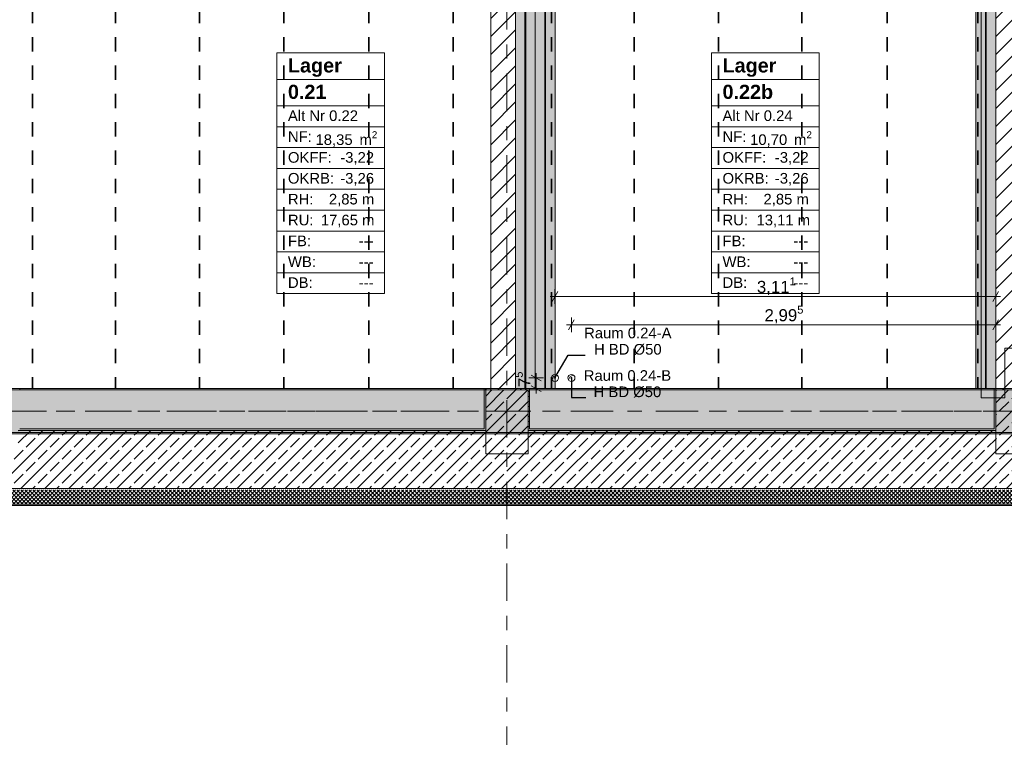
# Model space of a CAD drawing. Header units: metres. Extents: x -3.6 to 84.5, y -11 to 16.8.
# Tile 41 of 76: x 33.1 to 40, y -1.8 to 3.3. Entities that reach past the tile are written whole.
import ezdxf

# ---------------------------------------------------------------- set-up
doc = ezdxf.new("R2010")
doc.units = ezdxf.units.M
doc.header["$MEASUREMENT"] = 0
for name, pattern in [('Achse', [0.2, 0.1, -0.05, 0, -0.05]), ('Strichlinie doppelt', [0.546806, 0.264583, -0.105833, 0.070556, -0.105833]), ('Wipeout_Contour', [1, 0, -1])]:
    doc.linetypes.add(name, pattern=pattern)
for name, color, linetype in [('155 - Bemaßung_ Beschriftung.Ausbau - Deckenelemente', 7, 'Continuous'), ('305 - Elemente.Linie_ Schraffur - Deckenspiegel', 7, 'Continuous'), ('401 - Zone.Raum_ Raumbegrenzung_ Whg.', 7, 'Continuous'), ('451 - Universal.Achsen Raster', 7, 'Continuous'), ('604 - Struktur.Wand Aussen', 7, 'Continuous'), ('605 - Struktur.Wand Innen', 7, 'Continuous'), ('607 - Struktur.Stütze', 7, 'Continuous'), ('608 - Struktur.Träger', 7, 'Continuous'), ('612 - Struktur.Stahlbau', 7, 'Continuous'), ('Neubau_612 - Struktur.Stahlbau', 7, 'Continuous')]:
    doc.layers.add(name, color=color, linetype=linetype)
doc.styles.add('ERSTELLTER_STIL_1', font='txt')
doc.styles.add('ERSTELLTER_STIL_2', font='txt')
doc.dimstyles.new('ERSTELLTER_STIL__1', dxfattribs={"dimtxt": 0.1, "dimasz": 0.0532, "dimexe": 0.18, "dimexo": 0.0625, "dimgap": 0, "dimtad": 1, "dimtih": 1, "dimtoh": 1, "dimzin": 0, "dimdsep": 46, "dimtxsty": 'ERSTELLTER_STIL_2', "dimblk": 'ARROWHEAD_2', "dimblk1": 'ARROWHEAD_2', "dimblk2": 'ARROWHEAD_2', "dimcen": 0.09, "dimse1": 1, "dimse2": 1, "dimclrd": 7, "dimclre": 7, "dimclrt": 7, "dimazin": 0, "dimtfac": 1, "dimtdec": 4, "dimtmove": 0, "dimatfit": 3, "dimfxl": 1, "dimtolj": 1, "dimtzin": 0, "dimarcsym": 0})
doc.dimstyles.new('ERSTELLTER_STIL__3', dxfattribs={"dimtxt": 0.085, "dimasz": 0.0532, "dimexe": 0.18, "dimexo": 0.0625, "dimgap": 0, "dimtad": 1, "dimtih": 1, "dimtoh": 1, "dimzin": 0, "dimdsep": 46, "dimtxsty": 'ERSTELLTER_STIL_2', "dimblk": 'ARROWHEAD_2', "dimblk1": 'ARROWHEAD_2', "dimblk2": 'ARROWHEAD_2', "dimcen": 0.09, "dimse1": 1, "dimse2": 1, "dimclrd": 256, "dimclre": 256, "dimclrt": 256, "dimazin": 0, "dimtfac": 1, "dimtdec": 4, "dimtmove": 0, "dimatfit": 3, "dimfxl": 1, "dimtolj": 1, "dimtzin": 0, "dimarcsym": 0})
doc.dimstyles.new('ERSTELLTER_STIL__4', dxfattribs={"dimtxt": 0.085, "dimasz": 0.0532, "dimexe": 0.18, "dimexo": 0.0625, "dimgap": 0, "dimtad": 1, "dimzin": 0, "dimdsep": 46, "dimtxsty": 'ERSTELLTER_STIL_2', "dimblk": 'ARROWHEAD_2', "dimblk1": 'ARROWHEAD_2', "dimblk2": 'ARROWHEAD_2', "dimcen": 0.09, "dimse1": 1, "dimse2": 1, "dimclrd": 256, "dimclre": 256, "dimclrt": 256, "dimazin": 0, "dimtfac": 1, "dimtdec": 4, "dimtmove": 2, "dimatfit": 3, "dimfxl": 1, "dimtolj": 1, "dimtzin": 0, "dimarcsym": 0})
doc.dimstyles.new('ERSTELLTER_STIL__8', dxfattribs={"dimtxt": 0.18, "dimasz": 0.02736, "dimexe": 0.18, "dimexo": 0.0625, "dimgap": 0, "dimtad": 0, "dimtih": 1, "dimtoh": 1, "dimdec": 4, "dimzin": 0, "dimdsep": 46, "dimcen": 0.09, "dimadec": 0, "dimazin": 0, "dimtfac": 1, "dimtdec": 4, "dimtmove": 0, "dimatfit": 3, "dimldrblk": 'ARROWHEAD_11', "dimfxl": 1, "dimtolj": 1, "dimtzin": 0, "dimarcsym": 0})
pattern_1 = [(45, (0, 0), (-0.0636396, 0.0636396), [])]
pattern_2 = [(45, (0, 0), (-0.01767767, 0.01767767), [0, -0.025])]
pattern_3 = [(45, (0, 0), (-0.08485281, 0.08485281), []), (45, (-0.04243, 0.04243), (-0.08485281, 0.08485281), [0.09, -0.03])]
pattern_4 = [(135, (0, 0), (0.05303301, 0.05303301), []), (135, (-0.01768, -0.01768), (0.05303301, 0.05303301), [])]

# ---------------------------------------------------------------- blocks, each defined once
blk = doc.blocks.new('*D133')
at = {"layer": '155 - Bemaßung_ Beschriftung.Ausbau - Deckenelemente', "color": 7, "linetype": 'Continuous', "lineweight": 5}
for p, q in [((33.2002, 4.525), (33.1598, 4.455)), ((33.18, 4.4375), (33.18, 4.5425)), ((33.7872, 4.525), (33.7468, 4.455)), ((33.767, 4.4375), (33.767, 4.5425)), ((33.1458, 4.49), (33.18, 4.49)), ((33.18, 4.49), (33.767, 4.49))]:
    blk.add_line(p, q, dxfattribs=at)
at = {"layer": '155 - Bemaßung_ Beschriftung.Ausbau - Deckenelemente', "color": 7, "lineweight": 5, "insert": (33.3726, 4.5083), "char_height": 0.1, "attachment_point": 7, "style": 'ERSTELLTER_STIL_2'}
blk.add_mtext('\\A1;{\\pql;\\fArial|b0|i0|c0|p38;58\\fArial|b0|i0|c0|p38;\\A1{\\H.66x;\\S7^  ;}}', dxfattribs=at)
blk = doc.blocks.new('ARROWHEAD_2')
at = {"color": 0, "linetype": 'Continuous', "lineweight": 0}
for p, q in [((0, 0), (-1, 0)), ((-0.38, -0.66), (0.38, 0.66))]:
    blk.add_line(p, q, dxfattribs=at)
blk = doc.blocks.new('*D134')
at = {"layer": '155 - Bemaßung_ Beschriftung.Ausbau - Deckenelemente', "color": 7, "linetype": 'Continuous', "lineweight": 5}
for p, q in [((33.7872, 4.525), (33.7468, 4.455)), ((33.767, 4.4375), (33.767, 4.5425)), ((34.3792, 4.525), (34.3388, 4.455)), ((34.359, 4.4375), (34.359, 4.5425)), ((33.767, 4.49), (34.359, 4.49))]:
    blk.add_line(p, q, dxfattribs=at)
at = {"layer": '155 - Bemaßung_ Beschriftung.Ausbau - Deckenelemente', "color": 7, "lineweight": 5, "insert": (33.9621, 4.5083), "char_height": 0.1, "attachment_point": 7, "style": 'ERSTELLTER_STIL_2'}
blk.add_mtext('\\A1;{\\pql;\\fArial|b0|i0|c0|p38;59\\fArial|b0|i0|c0|p38;\\A1{\\H.66x;\\S2^  ;}}', dxfattribs=at)
blk = doc.blocks.new('*D135')
at = {"layer": '155 - Bemaßung_ Beschriftung.Ausbau - Deckenelemente', "color": 7, "linetype": 'Continuous', "lineweight": 5}
for p, q in [((34.3792, 4.525), (34.3388, 4.455)), ((34.359, 4.4375), (34.359, 4.5425)), ((34.9752, 4.525), (34.9348, 4.455)), ((34.955, 4.4375), (34.955, 4.5425)), ((34.359, 4.49), (34.955, 4.49))]:
    blk.add_line(p, q, dxfattribs=at)
at = {"layer": '155 - Bemaßung_ Beschriftung.Ausbau - Deckenelemente', "color": 7, "lineweight": 5, "insert": (34.5561, 4.5083), "char_height": 0.1, "attachment_point": 7, "style": 'ERSTELLTER_STIL_2'}
blk.add_mtext('\\A1;{\\pql;\\fArial|b0|i0|c0|p38;59\\fArial|b0|i0|c0|p38;\\A1{\\H.66x;\\S6^  ;}}', dxfattribs=at)
blk = doc.blocks.new('*D371')
at = {"layer": '155 - Bemaßung_ Beschriftung.Ausbau - Deckenelemente', "color": 92, "linetype": 'Continuous', "lineweight": 9, "true_color": 0x00be00}
for p, q in [((37.0052, 1.195), (36.9648, 1.125)), ((36.985, 1.1075), (36.985, 1.2125)), ((39.9598, 1.125), (40.0002, 1.195)), ((39.98, 1.1075), (39.98, 1.2125)), ((36.9508, 1.16), (36.985, 1.16)), ((36.985, 1.16), (39.98, 1.16)), ((39.98, 1.16), (40.0142, 1.16))]:
    blk.add_line(p, q, dxfattribs=at)
at = {"layer": '155 - Bemaßung_ Beschriftung.Ausbau - Deckenelemente', "color": 92, "lineweight": 9, "true_color": 0x00be00, "insert": (38.3481, 1.1605), "char_height": 0.085, "attachment_point": 7, "style": 'ERSTELLTER_STIL_2'}
blk.add_mtext('\\A1;{\\pql;\\fArial|b0|i0|c0|p38;2,99\\fArial|b0|i0|c0|p38;\\A1{\\H.66x;\\S5^  ;}}', dxfattribs=at)
blk = doc.blocks.new('ARROWHEAD_11')
at = {"color": 0, "linetype": 'Continuous', "lineweight": 0}
blk.add_line((0, 0), (-1, 0), dxfattribs=at)
at = {"color": 0, "linetype": 'Continuous', "lineweight": 0, "const_width": 0.25, "flags": 128}
blk.add_lwpolyline([(-0.125, 0, 1), (0.125, 0, 1)], format="xyb", close=True, dxfattribs=at)
blk = doc.blocks.new('*D386')
at = {"layer": '155 - Bemaßung_ Beschriftung.Ausbau - Deckenelemente', "color": 92, "linetype": 'Continuous', "lineweight": 9, "true_color": 0x00be00}
for p, q in [((36.8892, 1.395), (36.8488, 1.325)), ((36.869, 1.3075), (36.869, 1.4125)), ((39.9598, 1.325), (40.0002, 1.395)), ((39.98, 1.3075), (39.98, 1.4125)), ((36.8348, 1.36), (36.869, 1.36)), ((36.869, 1.36), (39.98, 1.36)), ((39.98, 1.36), (40.0142, 1.36))]:
    blk.add_line(p, q, dxfattribs=at)
at = {"layer": '155 - Bemaßung_ Beschriftung.Ausbau - Deckenelemente', "color": 92, "lineweight": 9, "true_color": 0x00be00, "insert": (38.2944, 1.3605), "char_height": 0.085, "attachment_point": 7, "style": 'ERSTELLTER_STIL_2'}
blk.add_mtext('\\A1;{\\pql;\\fArial|b0|i0|c0|p38;3,11\\fArial|b0|i0|c0|p38;\\A1{\\H.66x;\\S1^  ;}}', dxfattribs=at)
blk = doc.blocks.new('*D388')
at = {"layer": '155 - Bemaßung_ Beschriftung.Ausbau - Deckenelemente', "color": 92, "linetype": 'Continuous', "lineweight": 9, "true_color": 0x00be00}
for p, q in [((36.7888, 0.785), (36.6838, 0.785)), ((36.7713, 0.7648), (36.7013, 0.8052)), ((36.7363, 0.785), (36.7363, 0.8192)), ((36.7363, 0.71), (36.7363, 0.785)), ((36.7888, 0.71), (36.6838, 0.71)), ((36.7013, 0.7302), (36.7713, 0.6898)), ((36.7363, 0.6758), (36.7363, 0.71))]:
    blk.add_line(p, q, dxfattribs=at)
at = {"layer": '155 - Bemaßung_ Beschriftung.Ausbau - Deckenelemente', "color": 92, "lineweight": 9, "true_color": 0x00be00, "insert": (36.7203, 0.7203), "char_height": 0.085, "attachment_point": 7, "rotation": 90, "style": 'ERSTELLTER_STIL_2'}
blk.add_mtext('\\A1;{\\pql;\\fArial|b0|i0|c0|p38;7\\fArial|b0|i0|c0|p38;\\A1{\\H.66x;\\S5^  ;}}', dxfattribs=at)

msp = doc.modelspace()

# ---------------------------------------------------------------- hatches: boundary and pattern name
at = {"layer": '604 - Struktur.Wand Aussen', "linetype": 'Continuous', "lineweight": 0, "true_color": 0x000000}
h = msp.add_hatch(dxfattribs=at)
h.set_pattern_fill('Gips_0001', color=18, style=0, pattern_type=2)
h.set_pattern_definition(pattern_2)
h.paths.add_polyline_path([(33.09, 0.415), (36.37, 0.415), (36.37, 0.425), (33.09, 0.425)])
h = msp.add_hatch(dxfattribs=at)
h.set_pattern_fill('Gips_0001', color=18, style=0, pattern_type=2)
h.set_pattern_definition(pattern_2)
h.paths.add_polyline_path([(36.69, 0.425), (36.69, 0.415), (39.97, 0.415), (39.97, 0.425)])
h = msp.add_hatch(dxfattribs=at)
h.set_pattern_fill('Beton__Stahlbeton_0001', color=18, style=0, pattern_type=2)
h.set_pattern_definition(pattern_3)
h.paths.add_polyline_path([(32.93, 0.25), (32.93, 0.005), (40.13, 0.005), (40.13, 0.25), (39.98, 0.25), (39.98, 0.415), (36.68, 0.415), (36.68, 0.25), (36.38, 0.25), (36.38, 0.415), (33.08, 0.415), (33.08, 0.25)])
h = msp.add_hatch(dxfattribs=at)
h.set_pattern_fill('Dämmung__hart_2_0001', color=18, style=0, pattern_type=2)
h.set_pattern_definition([(45, (0, 0), (-0.014142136, 0.014142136), []), (135, (0, 0), (0.014142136, 0.014142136), [])])
h.paths.add_polyline_path([(32.93, -0.105), (40.13, -0.105), (40.13, -0.005), (32.93, -0.005)])
h = msp.add_hatch(dxfattribs=at)
h.set_pattern_fill('Verputz_0001', color=18, style=0, pattern_type=2)
h.set_pattern_definition([(0, (0, 0), (0, 0.08660254), [0, -0.05]), (0, (0.025, 0.0433), (0, 0.08660254), [0, -0.05])])
h.paths.add_polyline_path([(32.93, -0.115), (40.13, -0.115), (40.13, -0.105), (32.93, -0.105)])
at = {"layer": '607 - Struktur.Stütze', "linetype": 'Continuous', "lineweight": 0, "true_color": 0x000000}
h = msp.add_hatch(dxfattribs=at)
h.set_pattern_fill('Gips_0001', color=18, style=0, pattern_type=2)
h.set_pattern_definition(pattern_2)
h.paths.add_polyline_path([(36.38, 0.425), (36.37, 0.425), (36.37, 0.415), (36.38, 0.415)])
h = msp.add_hatch(dxfattribs=at)
h.set_pattern_fill('Gips_0001', color=18, style=0, pattern_type=2)
h.set_pattern_definition(pattern_2)
h.paths.add_polyline_path([(36.69, 0.425), (36.68, 0.425), (36.68, 0.415), (36.69, 0.415)])
h = msp.add_hatch(dxfattribs=at)
h.set_pattern_fill('Gips_0001', color=18, style=0, pattern_type=2)
h.set_pattern_definition(pattern_2)
h.paths.add_polyline_path([(39.98, 0.425), (39.97, 0.425), (39.97, 0.415), (39.98, 0.415)])
at = {"layer": '608 - Struktur.Träger', "linetype": 'Continuous', "lineweight": 0, "true_color": 0x000000}
h = msp.add_hatch(dxfattribs=at)
h.set_pattern_fill('Gips_0001', color=18, style=0, pattern_type=2)
h.set_pattern_definition(pattern_2)
h.paths.add_polyline_path([(33.09, 0.7), (36.37, 0.7), (36.37, 0.71), (33.09, 0.71)])
at = {"layer": '612 - Struktur.Stahlbau', "linetype": 'Continuous', "lineweight": 0, "true_color": 0x30307f}
msp.add_hatch(color=177, dxfattribs=at).paths.add_polyline_path([(36.73, 5.19), (36.87, 5.19), (36.87, 0.71), (36.73, 0.71)])
at = {"layer": 'Neubau_612 - Struktur.Stahlbau', "linetype": 'Continuous', "lineweight": 0, "true_color": 0x000000}
h = msp.add_hatch(dxfattribs=at)
h.set_pattern_fill('Metall__Stahl_0001', color=18, style=0, pattern_type=2)
h.set_pattern_definition(pattern_4)
h.paths.add_polyline_path([(36.6572, 5.19), (36.6572, 0.71), (36.6627, 0.71), (36.6627, 5.19)])
h = msp.add_hatch(dxfattribs=at)
h.set_pattern_fill('Metall__Stahl_0001', color=18, style=0, pattern_type=2)
h.set_pattern_definition(pattern_4)
h.paths.add_polyline_path([(36.7972, 5.19), (36.7972, 0.71), (36.8027, 0.71), (36.8027, 5.19)])
h = msp.add_hatch(dxfattribs=at)
h.set_pattern_fill('Metall__Stahl_0001', color=18, style=0, pattern_type=2)
h.set_pattern_definition(pattern_4)
h.paths.add_polyline_path([(39.9072, 5.19), (39.9072, 0.71), (39.9127, 0.71), (39.9127, 5.19)])

# ---------------------------------------------------------------- linework, layer by layer
at = {"layer": '155 - Bemaßung_ Beschriftung.Ausbau - Deckenelemente', "color": 7, "linetype": 'Achse', "lineweight": 35}
for p, q in [((33.18, 5.19), (33.18, 0.71)), ((33.767, 5.19), (33.767, 0.71)), ((34.359, 5.19), (34.359, 0.71)), ((34.955, 5.19), (34.955, 0.71)), ((35.554, 5.19), (35.554, 0.71)), ((36.149, 5.19), (36.149, 0.71)), ((36.845, 5.19), (36.845, 0.71)), ((37.429, 5.19), (37.429, 0.71)), ((38.023, 5.19), (38.023, 0.71)), ((38.612, 5.19), (38.612, 0.71)), ((39.214, 5.19), (39.214, 0.71)), ((39.855, 5.19), (39.855, 0.71))]:
    msp.add_line(p, q, dxfattribs=at)
at = {"layer": '155 - Bemaßung_ Beschriftung.Ausbau - Deckenelemente', "color": 7, "linetype": 'Continuous', "lineweight": 5}
for p, q in [((36.8485, 0.7706), (36.859, 0.795)), ((36.859, 0.795), (36.8834, 0.8054)), ((36.9645, 0.7706), (36.975, 0.795)), ((36.975, 0.795), (36.9994, 0.8054))]:
    msp.add_line(p, q, dxfattribs=at)
at = {"layer": '155 - Bemaßung_ Beschriftung.Ausbau - Deckenelemente', "color": 7, "linetype": 'Continuous', "lineweight": 9, "flags": 128}
for points in [[(36.894, 0.785, 0.414214), (36.869, 0.81, 0.414214), (36.844, 0.785, 0.414214), (36.869, 0.76, 0.414214)], [(37.01, 0.785, 0.414214), (36.985, 0.81, 0.414214), (36.96, 0.785, 0.414214), (36.985, 0.76, 0.414214)]]:
    msp.add_lwpolyline(points, format="xyb", close=True, dxfattribs=at)
at = {"layer": '401 - Zone.Raum_ Raumbegrenzung_ Whg.', "color": 7, "linetype": 'Continuous', "lineweight": 9}
for p, q in [((35.6654, 3.0791), (34.905, 3.0791)), ((34.905, 3.0791), (34.905, 1.38)), ((34.905, 3.0791), (35.6654, 3.0791)), ((34.905, 2.8925), (34.905, 3.0791)), ((35.6654, 1.38), (35.6654, 3.0791)), ((35.6654, 3.0791), (35.6654, 2.8925)), ((38.7334, 3.0791), (37.973, 3.0791)), ((37.973, 3.0791), (37.973, 1.38)), ((37.973, 3.0791), (38.7334, 3.0791)), ((37.973, 2.8925), (37.973, 3.0791)), ((38.7334, 1.38), (38.7334, 3.0791)), ((38.7334, 3.0791), (38.7334, 2.8925)), ((35.6654, 2.8925), (34.905, 2.8925)), ((34.905, 2.8925), (35.6654, 2.8925)), ((34.905, 2.7059), (34.905, 2.8925)), ((35.6654, 2.8925), (35.6654, 2.7059)), ((38.7334, 2.8925), (37.973, 2.8925)), ((37.973, 2.8925), (38.7334, 2.8925)), ((37.973, 2.7059), (37.973, 2.8925)), ((38.7334, 2.8925), (38.7334, 2.7059)), ((35.6654, 2.7059), (34.905, 2.7059)), ((34.905, 2.7059), (35.6654, 2.7059)), ((34.905, 2.5586), (34.905, 2.7059)), ((35.6654, 2.7059), (35.6654, 2.5586)), ((38.7334, 2.7059), (37.973, 2.7059)), ((37.973, 2.7059), (38.7334, 2.7059)), ((37.973, 2.5586), (37.973, 2.7059)), ((38.7334, 2.7059), (38.7334, 2.5586)), ((35.6654, 2.5586), (34.905, 2.5586)), ((34.905, 2.5586), (35.6654, 2.5586)), ((34.905, 2.4112), (34.905, 2.5586)), ((35.6654, 2.5586), (35.6654, 2.4112)), ((38.7334, 2.5586), (37.973, 2.5586)), ((37.973, 2.5586), (38.7334, 2.5586)), ((37.973, 2.4112), (37.973, 2.5586)), ((38.7334, 2.5586), (38.7334, 2.4112)), ((35.6654, 2.4112), (34.905, 2.4112)), ((34.905, 2.4112), (35.6654, 2.4112)), ((34.905, 2.2639), (34.905, 2.4112)), ((35.6654, 2.4112), (35.6654, 2.2639)), ((38.7334, 2.4112), (37.973, 2.4112)), ((37.973, 2.4112), (38.7334, 2.4112)), ((37.973, 2.2639), (37.973, 2.4112)), ((38.7334, 2.4112), (38.7334, 2.2639)), ((35.6654, 2.2639), (34.905, 2.2639)), ((34.905, 2.2639), (35.6654, 2.2639)), ((34.905, 2.1166), (34.905, 2.2639)), ((35.6654, 2.2639), (35.6654, 2.1166)), ((38.7334, 2.2639), (37.973, 2.2639)), ((37.973, 2.2639), (38.7334, 2.2639)), ((37.973, 2.1166), (37.973, 2.2639)), ((38.7334, 2.2639), (38.7334, 2.1166)), ((35.6654, 2.1166), (34.905, 2.1166)), ((34.905, 2.1166), (35.6654, 2.1166)), ((34.905, 1.9693), (34.905, 2.1166)), ((35.6654, 2.1166), (35.6654, 1.9693)), ((38.7334, 2.1166), (37.973, 2.1166)), ((37.973, 2.1166), (38.7334, 2.1166)), ((37.973, 1.9693), (37.973, 2.1166)), ((38.7334, 2.1166), (38.7334, 1.9693)), ((35.6654, 1.9693), (34.905, 1.9693)), ((34.905, 1.9693), (35.6654, 1.9693)), ((34.905, 1.8219), (34.905, 1.9693)), ((35.6654, 1.9693), (35.6654, 1.8219)), ((38.7334, 1.9693), (37.973, 1.9693)), ((37.973, 1.9693), (38.7334, 1.9693)), ((37.973, 1.8219), (37.973, 1.9693)), ((38.7334, 1.9693), (38.7334, 1.8219)), ((35.6654, 1.8219), (34.905, 1.8219)), ((34.905, 1.8219), (35.6654, 1.8219)), ((34.905, 1.6746), (34.905, 1.8219)), ((35.6654, 1.8219), (35.6654, 1.6746)), ((38.7334, 1.8219), (37.973, 1.8219)), ((37.973, 1.8219), (38.7334, 1.8219)), ((37.973, 1.6746), (37.973, 1.8219)), ((38.7334, 1.8219), (38.7334, 1.6746)), ((35.6654, 1.6746), (34.905, 1.6746)), ((34.905, 1.6746), (35.6654, 1.6746)), ((34.905, 1.5273), (34.905, 1.6746)), ((35.6654, 1.6746), (35.6654, 1.5273)), ((38.7334, 1.6746), (37.973, 1.6746)), ((37.973, 1.6746), (38.7334, 1.6746)), ((37.973, 1.5273), (37.973, 1.6746)), ((38.7334, 1.6746), (38.7334, 1.5273)), ((35.6654, 1.5273), (34.905, 1.5273)), ((34.905, 1.5273), (35.6654, 1.5273)), ((34.905, 1.38), (34.905, 1.5273)), ((35.6654, 1.5273), (35.6654, 1.38)), ((38.7334, 1.5273), (37.973, 1.5273)), ((37.973, 1.5273), (38.7334, 1.5273)), ((37.973, 1.38), (37.973, 1.5273)), ((38.7334, 1.5273), (38.7334, 1.38)), ((34.905, 1.38), (35.6654, 1.38)), ((35.6654, 1.38), (34.905, 1.38)), ((37.973, 1.38), (38.7334, 1.38)), ((38.7334, 1.38), (37.973, 1.38))]:
    msp.add_line(p, q, dxfattribs=at)
at = {"layer": '451 - Universal.Achsen Raster', "color": 160, "linetype": 'Strichlinie doppelt', "lineweight": 9, "true_color": 0x3232ff}
msp.add_line((64.935, 0.55), (-3.175, 0.55), dxfattribs=at)
at = {"layer": '604 - Struktur.Wand Aussen', "color": 7, "linetype": 'Continuous', "lineweight": 18}
for p, q in [((36.38, 0.415), (33.08, 0.415)), ((39.98, 0.415), (36.68, 0.415)), ((32.93, 0.005), (40.13, 0.005))]:
    msp.add_line(p, q, dxfattribs=at)
at = {"layer": '604 - Struktur.Wand Aussen', "color": 7, "linetype": 'Continuous', "lineweight": 13}
msp.add_line((32.93, -0.105), (40.13, -0.105), dxfattribs=at)
at = {"layer": '604 - Struktur.Wand Aussen', "color": 7, "linetype": 'Continuous', "lineweight": 13, "flags": 128}
for points in [[(36.37, 0.425), (33.09, 0.425)], [(39.97, 0.425), (36.69, 0.425)], [(32.93, -0.115), (40.13, -0.115)]]:
    msp.add_lwpolyline(points, dxfattribs=at)
at = {"layer": '608 - Struktur.Träger', "color": 7, "linetype": 'Continuous', "lineweight": 13}
for p, q in [((33.09, 0.7), (32.77, 0.7)), ((36.37, 0.7), (33.09, 0.7)), ((0.38, 0.39), (61.88, 0.39))]:
    msp.add_line(p, q, dxfattribs=at)
at = {"layer": '608 - Struktur.Träger', "color": 7, "linetype": 'Continuous', "lineweight": 5}
for p, q in [((33.09, 0.71), (33.09, 0.7)), ((36.37, 0.71), (33.09, 0.71)), ((36.37, 0.71), (36.37, 0.7)), ((36.69, 0.71), (36.69, 0.7))]:
    msp.add_line(p, q, dxfattribs=at)
at = {"layer": '608 - Struktur.Träger', "color": 7, "linetype": 'Achse', "lineweight": 9}
msp.add_line((0.38, 0.55), (61.88, 0.55), dxfattribs=at)
at = {"layer": '608 - Struktur.Träger', "color": 7, "linetype": 'Continuous', "lineweight": 13, "flags": 128}
msp.add_lwpolyline([(61.88, 0.4), (61.57, 0.4), (58.29, 0.4), (57.97, 0.4), (54.69, 0.4), (54.37, 0.4), (51.09, 0.4), (25.57, 0.4), (22.29, 0.4), (21.97, 0.4), (18.69, 0.4), (0.38, 0.4)], dxfattribs=at)
at = {"layer": 'Neubau_612 - Struktur.Stahlbau', "color": 1, "linetype": 'Continuous', "lineweight": 9}
for p, q in [((36.6572, 5.19), (36.6572, 0.71)), ((36.6627, 5.19), (36.6627, 0.71)), ((36.7972, 5.19), (36.7972, 0.71)), ((36.8027, 5.19), (36.8027, 0.71)), ((39.9072, 5.19), (39.9072, 0.71)), ((39.9127, 5.19), (39.9127, 0.71)), ((36.6627, 0.71), (36.6572, 0.71)), ((36.8027, 0.71), (36.7972, 0.71)), ((39.9127, 0.71), (39.9072, 0.71))]:
    msp.add_line(p, q, dxfattribs=at)
at = {"layer": 'Neubau_612 - Struktur.Stahlbau', "color": 1, "linetype": 'Achse', "lineweight": 9}
for p, q in [((36.66, 5.19), (36.66, 0.71)), ((36.8, 5.19), (36.8, 0.71)), ((39.91, 5.19), (39.91, 0.71))]:
    msp.add_line(p, q, dxfattribs=at)
at = {"layer": 'Neubau_612 - Struktur.Stahlbau', "color": 1, "linetype": 'Continuous', "lineweight": 13}
for p, q in [((36.73, 5.19), (36.73, 0.71)), ((36.73, 5.19), (36.73, 0.71)), ((36.87, 5.19), (36.87, 0.71)), ((39.84, 5.19), (39.84, 0.71)), ((36.73, 0.71), (36.87, 0.71))]:
    msp.add_line(p, q, dxfattribs=at)

# ---------------------------------------------------------------- texts
at = {"layer": '155 - Bemaßung_ Beschriftung.Ausbau - Deckenelemente', "color": 7, "linetype": 'Continuous', "lineweight": 9, "char_height": 0.075, "attachment_point": 9, "line_spacing_factor": 0.920251, "style": 'ERSTELLTER_STIL_2'}
for s, insert in [('\\A1;{\\pqc;\\fArial|b0|i0|c0|p38;Raum 0.24-A\\P\\pqc;\\fArial|b0|i0|c0|p38;H BD\\fArial|b0|i0|c0|p38; Ø\\fArial|b0|i0|c0|p38;50}', (37.6917, 0.9468)), ('\\A1;{\\pqc;\\fArial|b0|i0|c0|p38;Raum 0.24-B\\P\\pqc;\\fArial|b0|i0|c0|p38;H BD\\fArial|b0|i0|c0|p38; Ø\\fArial|b0|i0|c0|p38;50}', (37.6889, 0.6468))]:
    msp.add_mtext(s, dxfattribs=dict(at, insert=insert))
at = {"layer": '401 - Zone.Raum_ Raumbegrenzung_ Whg.', "color": 7, "lineweight": 9, "attachment_point": 1}
for s, insert, char_height, style in [('\\A1;{\\pqj;\\pt0;\\fArial|b1|i0|c0|p38;}', (35.5868, 3.0644), 0.1, 'ERSTELLTER_STIL_1'), ('\\A1;{\\pqj;\\pt0;\\fArial|b1|i0|c0|p38;}', (38.6548, 3.0644), 0.1, 'ERSTELLTER_STIL_1'), ('\\A1;{\\pqj;\\pt0;\\fArial|b1|i0|c0|p38;Lager}', (34.9836, 3.0415), 0.1, 'ERSTELLTER_STIL_1'), ('\\A1;{\\pqj;\\pt0;\\fArial|b1|i0|c0|p38;Lager}', (38.0516, 3.0415), 0.1, 'ERSTELLTER_STIL_1'), ('\\A1;{\\pql;\\pt0;\\fArial|b1|i0|c0|p38;0.21}', (34.9836, 2.8549), 0.1, 'ERSTELLTER_STIL_1'), ('\\A1;{\\pqj;\\pt0;\\fArial|b1|i0|c0|p38;}', (35.5868, 2.8778), 0.1, 'ERSTELLTER_STIL_1'), ('\\A1;{\\pql;\\pt0;\\fArial|b1|i0|c0|p38;0.22b}', (38.0516, 2.8549), 0.1, 'ERSTELLTER_STIL_1'), ('\\A1;{\\pqj;\\pt0;\\fArial|b1|i0|c0|p38;}', (38.6548, 2.8778), 0.1, 'ERSTELLTER_STIL_1'), ('\\A1;{\\pqj;\\pt0;\\fArial|b0|i0|c0|p38;Alt Nr 0.22}', (34.9836, 2.674), 0.075, 'ERSTELLTER_STIL_2'), ('\\A1;{\\pqj;\\pt0;\\fArial|b0|i0|c0|p38;}', (35.5868, 2.6911), 0.075, 'ERSTELLTER_STIL_2'), ('\\A1;{\\pqj;\\pt0;\\fArial|b0|i0|c0|p38;Alt Nr 0.24}', (38.0516, 2.674), 0.075, 'ERSTELLTER_STIL_2'), ('\\A1;{\\pqj;\\pt0;\\fArial|b0|i0|c0|p38;}', (38.6548, 2.6911), 0.075, 'ERSTELLTER_STIL_2'), ('\\A1;{\\pqj;\\pt0;\\fArial|b0|i0|c0|p38;NF: }', (34.9836, 2.5267), 0.075, 'ERSTELLTER_STIL_2'), ('\\A1;{\\pqj;\\pt0;\\fArial|b0|i0|c0|p38;NF: }', (38.0516, 2.5267), 0.075, 'ERSTELLTER_STIL_2'), ('\\A1;{\\pqj;\\pt0;\\fArial|b0|i0|c0|p38;OKFF: }', (34.9836, 2.3794), 0.075, 'ERSTELLTER_STIL_2'), ('\\A1;{\\pql;\\pt0,0.05;\\fArial|b0|i0|c0|p38;18,35\\fArial|b0|i0|c0|p38;\\A1{\\H.66x;\\S^  ;}\\fArial|b0|i0|c0|p38; m\\fArial|b0|i0|c0|p38;\\A1{\\H.66x;\\S2^  ;}}', (35.1783, 2.5267), 0.075, 'ERSTELLTER_STIL_2'), ('\\A1;{\\pqj;\\pt0;\\fArial|b0|i0|c0|p38;-3,22}', (35.353, 2.3794), 0.075, 'ERSTELLTER_STIL_2'), ('\\A1;{\\pqj;\\pt0;\\fArial|b0|i0|c0|p38;OKFF: }', (38.0516, 2.3794), 0.075, 'ERSTELLTER_STIL_2'), ('\\A1;{\\pql;\\pt0,0.05;\\fArial|b0|i0|c0|p38;10,70\\fArial|b0|i0|c0|p38;\\A1{\\H.66x;\\S^  ;}\\fArial|b0|i0|c0|p38; m\\fArial|b0|i0|c0|p38;\\A1{\\H.66x;\\S2^  ;}}', (38.2463, 2.5267), 0.075, 'ERSTELLTER_STIL_2'), ('\\A1;{\\pqj;\\pt0;\\fArial|b0|i0|c0|p38;-3,22}', (38.421, 2.3794), 0.075, 'ERSTELLTER_STIL_2'), ('\\A1;{\\pqj;\\pt0;\\fArial|b0|i0|c0|p38;OKRB: }', (34.9836, 2.232), 0.075, 'ERSTELLTER_STIL_2'), ('\\A1;{\\pqj;\\pt0;\\fArial|b0|i0|c0|p38;-3,26}', (35.353, 2.232), 0.075, 'ERSTELLTER_STIL_2'), ('\\A1;{\\pqj;\\pt0;\\fArial|b0|i0|c0|p38;OKRB: }', (38.0516, 2.232), 0.075, 'ERSTELLTER_STIL_2'), ('\\A1;{\\pqj;\\pt0;\\fArial|b0|i0|c0|p38;-3,26}', (38.421, 2.232), 0.075, 'ERSTELLTER_STIL_2'), ('\\A1;{\\pqj;\\pt0;\\fArial|b0|i0|c0|p38;RH: }', (34.9836, 2.0847), 0.075, 'ERSTELLTER_STIL_2'), ('\\A1;{\\pqj;\\pt0;\\fArial|b0|i0|c0|p38;2,85 m}', (35.2728, 2.0847), 0.075, 'ERSTELLTER_STIL_2'), ('\\A1;{\\pqj;\\pt0;\\fArial|b0|i0|c0|p38;RH: }', (38.0516, 2.0847), 0.075, 'ERSTELLTER_STIL_2'), ('\\A1;{\\pqj;\\pt0;\\fArial|b0|i0|c0|p38;2,85 m}', (38.3408, 2.0847), 0.075, 'ERSTELLTER_STIL_2'), ('\\A1;{\\pqj;\\pt0;\\fArial|b0|i0|c0|p38;RU: }', (34.9836, 1.9374), 0.075, 'ERSTELLTER_STIL_2'), ('\\A1;{\\pqj;\\pt0;\\fArial|b0|i0|c0|p38;17,65 m}', (35.2159, 1.9374), 0.075, 'ERSTELLTER_STIL_2'), ('\\A1;{\\pqj;\\pt0;\\fArial|b0|i0|c0|p38;RU: }', (38.0516, 1.9374), 0.075, 'ERSTELLTER_STIL_2'), ('\\A1;{\\pqj;\\pt0;\\fArial|b0|i0|c0|p38;13,11 m}', (38.2914, 1.9374), 0.075, 'ERSTELLTER_STIL_2'), ('\\A1;{\\pqj;\\pt0;\\fArial|b0|i0|c0|p38;FB: }', (34.9836, 1.7901), 0.075, 'ERSTELLTER_STIL_2'), ('\\A1;{\\pqj;\\pt0;\\fArial|b0|i0|c0|p38;---}', (35.484, 1.7901), 0.075, 'ERSTELLTER_STIL_2'), ('\\A1;{\\pqj;\\pt0;\\fArial|b0|i0|c0|p38;FB: }', (38.0516, 1.7901), 0.075, 'ERSTELLTER_STIL_2'), ('\\A1;{\\pqj;\\pt0;\\fArial|b0|i0|c0|p38;---}', (38.552, 1.7901), 0.075, 'ERSTELLTER_STIL_2'), ('\\A1;{\\pqj;\\pt0;\\fArial|b0|i0|c0|p38;WB: }', (34.9836, 1.6428), 0.075, 'ERSTELLTER_STIL_2'), ('\\A1;{\\pqj;\\pt0;\\fArial|b0|i0|c0|p38;---}', (35.484, 1.6428), 0.075, 'ERSTELLTER_STIL_2'), ('\\A1;{\\pqj;\\pt0;\\fArial|b0|i0|c0|p38;WB: }', (38.0516, 1.6428), 0.075, 'ERSTELLTER_STIL_2'), ('\\A1;{\\pqj;\\pt0;\\fArial|b0|i0|c0|p38;---}', (38.552, 1.6428), 0.075, 'ERSTELLTER_STIL_2'), ('\\A1;{\\pqj;\\pt0;\\fArial|b0|i0|c0|p38;DB: }', (34.9836, 1.4954), 0.075, 'ERSTELLTER_STIL_2'), ('\\A1;{\\pqj;\\pt0;\\fArial|b0|i0|c0|p38;DB: }', (38.0516, 1.4954), 0.075, 'ERSTELLTER_STIL_2'), ('\\A1;{\\pqj;\\pt0;\\fArial|b0|i0|c0|p38;---}', (35.484, 1.4954), 0.075, 'ERSTELLTER_STIL_2'), ('\\A1;{\\pqj;\\pt0;\\fArial|b0|i0|c0|p38;---}', (38.552, 1.4954), 0.075, 'ERSTELLTER_STIL_2')]:
    msp.add_mtext(s, dxfattribs=dict(at, insert=insert, char_height=char_height, style=style))

# ---------------------------------------------------------------- dimensions: what is measured, and where the dimension line sits
at = {"layer": '155 - Bemaßung_ Beschriftung.Ausbau - Deckenelemente', "color": 7, "linetype": 'Continuous', "lineweight": 5}
for base, p1, p2, picture, middle in [((34.955, 4.49), (34.359, 0.71), (34.955, 5.19), '*D135', (34.7674, 4.56)), ((33.767, 4.49), (33.18, 0.71), (33.767, 0.71), '*D133', (33.5839, 4.56)), ((34.359, 4.49), (33.767, 0.71), (34.359, 0.71), '*D134', (34.1734, 4.56))]:
    dim = msp.add_linear_dim(base=base, p1=p1, p2=p2, dimstyle='ERSTELLTER_STIL__1', dxfattribs=at)
    dim.commit()
    dim.dimension.update_dxf_attribs({"geometry": picture, "text_midpoint": middle, "dimtype": 160})

# ---------------------------------------------------------------- leaders
at = {"layer": '155 - Bemaßung_ Beschriftung.Ausbau - Deckenelemente', "color": 7, "linetype": 'Continuous', "lineweight": 9, "annotation_type": 0, "has_hookline": 1, "hookline_direction": 0}
for points, text_width in [([(36.869, 0.785), (36.9628, 0.9468), (37.0831, 0.9468)], 0.6086), ([(36.985, 0.785), (36.985, 0.6468), (37.0859, 0.6468)], 0.6029)]:
    msp.add_leader(points, dimstyle='ERSTELLTER_STIL__8', dxfattribs=dict(at, text_width=text_width))

# ---------------------------------------------------------------- wipeouts: each hides what was drawn before it
at = {"color": 254, "linetype": 'Wipeout_Contour', "lineweight": 0, "ltscale": 146.958899}
msp.add_wipeout([(36.59, 0.7), (36.59, 5.86), (36.415, 5.86), (36.415, 0.7)], dxfattribs=at).dxf.layer = '605 - Struktur.Wand Innen'
at = {"color": 254, "linetype": 'Wipeout_Contour', "lineweight": 0, "ltscale": 161.127324}
msp.add_wipeout([(40.24, 0.7), (40.24, 5.2), (39.98, 5.2), (39.98, 0.7)], dxfattribs=at).dxf.layer = '605 - Struktur.Wand Innen'

# ---------------------------------------------------------------- next in the draw order: hatches: boundary and pattern name
at = {"layer": '605 - Struktur.Wand Innen', "linetype": 'Continuous', "lineweight": 0, "true_color": 0x000000}
h = msp.add_hatch(dxfattribs=at)
h.set_pattern_fill('MW_Ziegel_0001', color=18, style=0, pattern_type=2)
h.set_pattern_definition(pattern_1)
h.paths.add_polyline_path([(36.59, 0.7), (36.59, 5.86), (36.415, 5.86), (36.415, 0.7)])
h = msp.add_hatch(dxfattribs=at)
h.set_pattern_fill('MW_Ziegel_0001', color=18, style=0, pattern_type=2)
h.set_pattern_definition(pattern_1)
h.paths.add_polyline_path([(40.24, 0.7), (40.24, 5.2), (39.98, 5.2), (39.98, 0.7)])
at = {"layer": '607 - Struktur.Stütze', "linetype": 'Continuous', "lineweight": 0, "true_color": 0x000000}
h = msp.add_hatch(dxfattribs=at)
h.set_pattern_fill('Gips_0001', color=18, style=0, pattern_type=2)
h.set_pattern_definition(pattern_2)
h.paths.add_polyline_path([(36.37, 0.71), (36.37, 0.425), (36.38, 0.425), (36.38, 0.7), (36.415, 0.7), (36.415, 0.71)])
h = msp.add_hatch(dxfattribs=at)
h.set_pattern_fill('Beton__Stahlbeton_0001', color=18, style=0, pattern_type=2)
h.set_pattern_definition(pattern_3)
h.paths.add_polyline_path([(36.38, 0.25), (36.68, 0.25), (36.68, 0.7), (36.38, 0.7)])
h = msp.add_hatch(dxfattribs=at)
h.set_pattern_fill('Gips_0001', color=18, style=0, pattern_type=2)
h.set_pattern_definition(pattern_2)
h.paths.add_polyline_path([(36.59, 0.7), (36.68, 0.7), (36.68, 0.425), (36.69, 0.425), (36.69, 0.71), (36.59, 0.71)])
h = msp.add_hatch(dxfattribs=at)
h.set_pattern_fill('Gips_0001', color=18, style=0, pattern_type=2)
h.set_pattern_definition(pattern_2)
h.paths.add_polyline_path([(39.97, 0.71), (39.97, 0.425), (39.98, 0.425), (39.98, 0.7), (39.98, 0.71)])
h = msp.add_hatch(dxfattribs=at)
h.set_pattern_fill('Beton__Stahlbeton_0001', color=18, style=0, pattern_type=2)
h.set_pattern_definition(pattern_3)
h.paths.add_polyline_path([(39.98, 0.25), (40.28, 0.25), (40.28, 0.7), (39.98, 0.7)])
at = {"layer": '608 - Struktur.Träger', "linetype": 'Continuous', "lineweight": 0, "true_color": 0x000000}
h = msp.add_hatch(dxfattribs=at)
h.set_pattern_fill('Beton__Stahlbeton_0001', color=18, style=0, pattern_type=2)
h.set_pattern_definition(pattern_3)
h.paths.add_polyline_path([(0.69, 0.7), (0.38, 0.7), (0.38, 0.4), (18.69, 0.4), (21.97, 0.4), (22.29, 0.4), (25.57, 0.4), (51.09, 0.4), (54.37, 0.4), (54.69, 0.4), (57.97, 0.4), (58.29, 0.4), (61.57, 0.4), (61.88, 0.4), (61.88, 0.7), (61.57, 0.7), (58.29, 0.7), (57.97, 0.7), (54.69, 0.7), (54.37, 0.7), (51.09, 0.7), (50.77, 0.7), (47.49, 0.7), (47.17, 0.7), (43.89, 0.7), (43.57, 0.7), (40.29, 0.7), (39.97, 0.7), (36.69, 0.7), (36.37, 0.7), (33.09, 0.7), (32.77, 0.7), (29.49, 0.7), (29.17, 0.7), (25.89, 0.7), (25.57, 0.7), (22.29, 0.7), (21.97, 0.7), (18.69, 0.7), (18.37, 0.7), (15.28, 0.7), (14.77, 0.7), (11.49, 0.7), (11.17, 0.7), (7.89, 0.7), (7.57, 0.7), (4.29, 0.7), (3.97, 0.7)])
h = msp.add_hatch(dxfattribs=at)
h.set_pattern_fill('Gips_0001', color=18, style=0, pattern_type=2)
h.set_pattern_definition(pattern_2)
h.paths.add_polyline_path([(39.97, 0.71), (36.69, 0.71), (36.69, 0.7), (39.97, 0.7)])
at = {"layer": '612 - Struktur.Stahlbau', "linetype": 'Continuous', "lineweight": 0, "true_color": 0x30307f}
for points in [[(36.59, 5.19), (36.73, 5.19), (36.73, 0.71), (36.59, 0.71)], [(39.84, 5.19), (39.98, 5.19), (39.98, 0.71), (39.84, 0.71)]]:
    msp.add_hatch(color=177, dxfattribs=at).paths.add_polyline_path(points)

# ---------------------------------------------------------------- next in the draw order: linework, layer by layer
at = {"layer": '305 - Elemente.Linie_ Schraffur - Deckenspiegel', "color": 7, "linetype": 'Continuous', "lineweight": 9}
msp.add_lwpolyline([(39.8785, 5.31), (39.8785, 0.645), (40.0435, 0.645), (40.0435, 0.995), (40.2935, 0.995), (40.2935, 0.645), (40.4585, 0.645), (40.4585, 5.31), (40.2935, 5.31), (40.2935, 4.96), (40.0435, 4.96), (40.0435, 5.31)], close=True, dxfattribs=at)
at = {"layer": '451 - Universal.Achsen Raster', "color": 160, "linetype": 'Strichlinie doppelt', "lineweight": 9, "true_color": 0x3232ff}
msp.add_line((36.53, -10.585), (36.53, 16.355), dxfattribs=at)
at = {"layer": '605 - Struktur.Wand Innen', "color": 7, "linetype": 'Continuous', "lineweight": 18, "flags": 128}
for points in [[(36.415, 5.86), (36.415, 0.7)], [(36.59, 0.7), (36.59, 3.59)], [(39.98, 3.59), (39.98, 0.7)]]:
    msp.add_lwpolyline(points, dxfattribs=at)
at = {"layer": '607 - Struktur.Stütze', "color": 7, "linetype": 'Continuous', "lineweight": 5, "flags": 128}
for points in [[(36.415, 0.71), (36.37, 0.71), (36.37, 0.425)], [(36.69, 0.425), (36.69, 0.71), (36.59, 0.71)], [(39.98, 0.71), (39.97, 0.71), (39.97, 0.425)]]:
    msp.add_lwpolyline(points, dxfattribs=at)
at = {"layer": '607 - Struktur.Stütze', "color": 7, "linetype": 'Continuous', "lineweight": 13, "flags": 128}
for points in [[(36.38, 0.25), (36.68, 0.25), (36.68, 0.7), (36.38, 0.7)], [(39.98, 0.25), (40.28, 0.25), (40.28, 0.7), (39.98, 0.7)]]:
    msp.add_lwpolyline(points, close=True, dxfattribs=at)
at = {"layer": '608 - Struktur.Träger', "color": 7, "linetype": 'Continuous', "lineweight": 13}
for p, q in [((0.38, 0.71), (61.88, 0.71)), ((36.69, 0.7), (36.37, 0.7)), ((39.97, 0.7), (36.69, 0.7)), ((40.29, 0.7), (39.97, 0.7))]:
    msp.add_line(p, q, dxfattribs=at)
at = {"layer": '608 - Struktur.Träger', "color": 7, "linetype": 'Continuous', "lineweight": 5}
for q in [(36.69, 0.71), (39.97, 0.7)]:
    msp.add_line((39.97, 0.71), q, dxfattribs=at)
at = {"layer": 'Neubau_612 - Struktur.Stahlbau', "color": 1, "linetype": 'Continuous', "lineweight": 13}
for p, q in [((36.59, 5.19), (36.59, 0.71)), ((39.98, 5.19), (39.98, 0.71)), ((36.59, 0.71), (36.73, 0.71)), ((39.84, 0.71), (39.98, 0.71))]:
    msp.add_line(p, q, dxfattribs=at)

# ---------------------------------------------------------------- next in the draw order: dimensions: what is measured, and where the dimension line sits
at = {"layer": '155 - Bemaßung_ Beschriftung.Ausbau - Deckenelemente', "color": 92, "linetype": 'Continuous', "lineweight": 9, "true_color": 0x00be00}
for base, p1, p2, picture, middle in [((39.98, 1.36), (36.869, 0.785), (39.98, 0.71), '*D386', (38.5196, 1.4195)), ((39.97998899, 1.15998226), (36.984989, 0.78498226), (39.97998899, 0.70998214), '*D371', (38.57332902, 1.21948226))]:
    dim = msp.add_linear_dim(base=base, p1=p1, p2=p2, dimstyle='ERSTELLTER_STIL__3', dxfattribs=at)
    dim.commit()
    dim.dimension.update_dxf_attribs({"geometry": picture, "text_midpoint": middle, "dimtype": 160})
dim = msp.add_linear_dim(base=(36.7363389, 0.7849823), p1=(36.589989, 0.7099822), p2=(36.868989, 0.7849823), angle=90, dimstyle='ERSTELLTER_STIL__4', dxfattribs=at)
dim.commit()
dim.dimension.update_dxf_attribs({"geometry": '*D388', "text_midpoint": (36.6768389, 0.8674676), "dimtype": 160, "text_rotation": 90})

doc.saveas('drawing.dxf')
